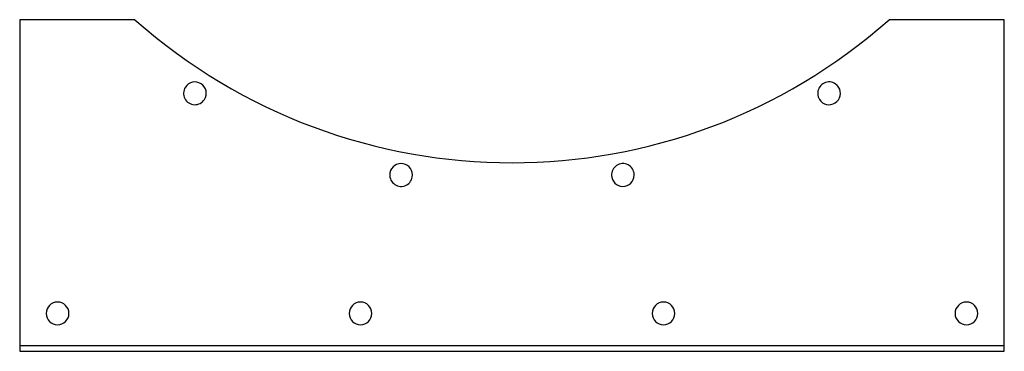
# Model space of a CAD drawing. Header units: millimetres. Extents: x -260 to 260, y -88 to 88.
import ezdxf

# ---------------------------------------------------------------- set-up
doc = ezdxf.new("R2010")
doc.units = ezdxf.units.MM
doc.layers.add('HIDDEN', color=7, linetype='Continuous')
doc.layers.add('THICK', color=7, linetype='Continuous')

msp = doc.modelspace()

# ---------------------------------------------------------------- linework, layer by layer
at = {"layer": 'HIDDEN'}
for p, q in [((-260, 87.5), (-260, 87.5)), ((-199.19, 87.5), (-199.19, 87.5)), ((199.19, 87.5), (199.19, 87.5)), ((260, 87.5), (260, 87.5)), ((-260, -84.5), (260, -84.5)), ((-260, -84.5), (-260, -84.5)), ((-260, -87.5), (-260, -87.5)), ((260, -84.5), (260, -84.5)), ((260, -87.5), (260, -87.5))]:
    msp.add_line(p, q, dxfattribs=at)
at = {"layer": 'THICK'}
for p, q in [((-199.19, 87.5), (-260, 87.5)), ((-260, 87.5), (-260, -87.5)), ((260, 87.5), (199.19, 87.5)), ((260, -87.5), (260, 87.5)), ((-260, -87.5), (260, -87.5))]:
    msp.add_line(p, q, dxfattribs=at)
for centre, radius, start, end in [((0, 312.5), 300.5, 228.4824, 311.5176), ((-167.45, 48.65), 6, 327.6, 147.6), ((167.45, 48.65), 6, 32.4, 212.4), ((-167.45, 48.65), 6, 147.6, 327.6), ((167.45, 48.65), 6, 212.4, 32.4), ((-58.56, 5.54), 6, 349.2, 169.2), ((58.56, 5.54), 6, 10.8, 190.8), ((-58.56, 5.54), 6, 169.2, 349.2), ((58.56, 5.54), 6, 190.8, 10.8), ((-240, -67.5), 6, 0, 180), ((-80, -67.5), 6, 0, 180), ((80, -67.5), 6, 0, 180), ((240, -67.5), 6, 0, 180), ((-240, -67.5), 6, 180, 0), ((-80, -67.5), 6, 180, 0), ((80, -67.5), 6, 180, 0), ((240, -67.5), 6, 180, 0)]:
    msp.add_arc(centre, radius, start, end, dxfattribs=at)

doc.saveas('drawing.dxf')
